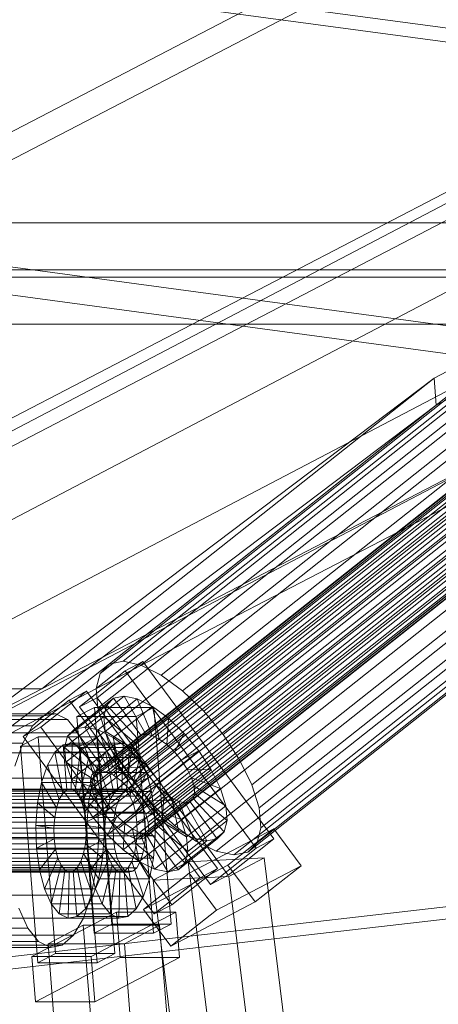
# Model space of a CAD drawing. Header units: millimetres. Extents: x -4738 to 65662, y -68080 to 6847.
# Tile 42 of 256: x -3768 to -3677, y -35349 to -35136. Entities that reach past the tile are written whole.
import ezdxf

# ---------------------------------------------------------------- set-up
doc = ezdxf.new("R2010")
doc.units = ezdxf.units.MM
for name, color, linetype, lineweight in [('COTAS_P', 1, 'Continuous', 0), ('frontal_C09', 7, 'Continuous', 0), ('frontal_C10', 7, 'Continuous', 0)]:
    doc.layers.add(name, color=color, linetype=linetype, lineweight=lineweight)
doc.dimstyles.new('R19_100', dxfattribs={"dimtxt": 250, "dimasz": 150, "dimexe": 150, "dimexo": 80, "dimgap": 100, "dimtad": 1, "dimtih": 1, "dimtoh": 1, "dimdsep": 46, "dimcen": 0.09, "dimadec": 0, "dimazin": 0, "dimtfac": 1, "dimtdec": 4, "dimtofl": 0, "dimtmove": 0, "dimatfit": 3, "dimfxl": 1, "dimtolj": 1, "dimtzin": 0, "dimarcsym": 0})

# ---------------------------------------------------------------- blocks, each defined once
blk = doc.blocks.new('DIM_R31_46')
at = {"layer": 'COTAS_P'}
for p, q in [((-4100, -35030), (-4219.91, -35921.98)), ((140, -35600), (20.09, -36491.98)), ((-4219.91, -35921.98), (-4065.25, -35897.36)), ((20.09, -36491.98), (-4219.91, -35921.98)), ((-4219.91, -35921.98), (-4077.24, -35986.56)), ((20.09, -36491.98), (-122.58, -36427.39)), ((20.09, -36491.98), (-134.57, -36516.59))]:
    blk.add_line(p, q, dxfattribs=at)
blk.add_text('4278.14 P', height=250, rotation=172.3434, dxfattribs=at).set_placement((-2113.24, -36306.08))

msp = doc.modelspace()

# ---------------------------------------------------------------- linework, layer by layer
at = {"layer": 'frontal_C09'}
for p, q in [((133.338, -35649.554), (-4106.662, -35079.554)), ((132.939, -35652.527), (-4107.061, -35082.527)), ((194.187, -35722.31), (-4184.565, -35133.657)), ((193.388, -35728.257), (-4185.364, -35139.604)), ((-3543.001, -35225.959), (-4016.88, -35162.254))]:
    msp.add_line(p, q, dxfattribs=at)
at = {"layer": 'frontal_C10'}
for p, q in [((-3303.141, -35018.463), (-3678.419, -35213.446)), ((-3677.953, -35219.326), (-3302.674, -35024.343)), ((-4002.881, -35280.899), (-3627.602, -35085.916)), ((-3883.216, -35280.899), (-3507.938, -35085.916)), ((-3763.552, -35280.899), (-3388.273, -35085.916)), ((-3627.136, -35091.796), (-4002.414, -35286.779)), ((-3507.471, -35091.796), (-3882.75, -35286.779)), ((-3387.806, -35091.796), (-3763.085, -35286.779)), ((-3576.163, -35123.359), (-4035.543, -35363.932)), ((-3998.723, -35363.932), (-3539.343, -35123.359)), ((-3589.292, -35149.072), (-3748.915, -35275.547)), ((-3586.269, -35148.449), (-3745.892, -35274.923)), ((-3582.427, -35149.257), (-3742.05, -35275.731)), ((-3566.807, -35152.113), (-3751.969, -35298.824)), ((-3591.289, -35151.085), (-3750.912, -35277.559)), ((-3565.736, -35151.893), (-3750.898, -35298.603)), ((-3564.375, -35152.179), (-3749.537, -35298.889)), ((-3578.027, -35151.441), (-3737.65, -35277.915)), ((-3567.811, -35153.983), (-3752.973, -35300.694)), ((-3567.515, -35152.827), (-3752.677, -35299.537)), ((-3592.125, -35154.349), (-3751.748, -35280.823)), ((-3562.816, -35152.953), (-3747.978, -35299.663)), ((-3561.165, -35154.162), (-3746.328, -35300.872)), ((-3567.675, -35155.504), (-3752.838, -35302.215)), ((-3559.536, -35155.723), (-3744.699, -35302.434)), ((-3573.37, -35154.853), (-3732.993, -35281.327)), ((-3567.117, -35157.287), (-3752.28, -35303.997)), ((-3591.743, -35158.642), (-3751.365, -35285.117)), ((-3743.202, -35304.241), (-3558.039, -35157.531)), ((-3566.175, -35159.209), (-3751.337, -35305.919)), ((-3564.912, -35161.139), (-3750.074, -35307.85)), ((-3556.776, -35159.461), (-3741.939, -35306.172)), ((-3568.772, -35159.259), (-3728.395, -35285.734)), ((-4032.409, -35403.12), (-3573.03, -35162.547)), ((-3995.589, -35403.12), (-3536.21, -35162.547)), ((-3563.415, -35162.947), (-3748.577, -35309.657)), ((-3555.834, -35161.383), (-3740.996, -35308.094)), ((-3555.276, -35163.166), (-3740.438, -35309.876)), ((-3590.168, -35163.672), (-3749.79, -35290.147)), ((-3561.786, -35164.508), (-3746.948, -35311.219)), ((-3555.14, -35164.687), (-3740.303, -35311.397)), ((-3724.17, -35290.835), (-3564.547, -35164.361)), ((-3560.136, -35165.717), (-3745.298, -35312.428)), ((-3558.577, -35166.491), (-3743.739, -35313.202)), ((-3557.215, -35166.778), (-3742.378, -35313.488)), ((-3556.144, -35166.557), (-3741.307, -35313.267)), ((-3555.436, -35165.844), (-3740.599, -35312.554)), ((-3587.507, -35169.097), (-3747.13, -35295.571)), ((-3560.983, -35169.809), (-3720.606, -35296.284)), ((-3583.944, -35174.545), (-3743.566, -35301.02)), ((-3558.323, -35175.234), (-3717.946, -35301.708)), ((-3099.094, -35179.776), (-3881.517, -35179.776)), ((-3579.719, -35179.647), (-3739.342, -35306.121)), ((-3556.748, -35180.264), (-3716.371, -35306.738)), ((-3575.121, -35184.053), (-3734.744, -35310.528)), ((-3556.366, -35184.557), (-3715.988, -35311.032)), ((-3570.464, -35187.465), (-3730.086, -35313.94)), ((-3557.201, -35187.822), (-3716.824, -35314.296)), ((-3900.964, -35189.96), (-3118.541, -35189.96)), ((-3566.064, -35189.649), (-3725.687, -35316.124)), ((-3562.222, -35190.457), (-3721.845, -35316.932)), ((-3559.199, -35189.834), (-3718.822, -35316.308)), ((-3880.577, -35191.532), (-3098.154, -35191.532)), ((-3117.601, -35201.716), (-3900.024, -35201.716)), ((-3678.419, -35213.446), (-4020.596, -35471.843)), ((-3763.552, -35280.899), (-3678.419, -35213.446)), ((-3678.419, -35213.446), (-3677.953, -35219.326)), ((-4020.129, -35477.723), (-3677.953, -35219.326)), ((-3677.953, -35219.326), (-3763.085, -35286.779)), ((-3741.603, -35274.949), (-3751.535, -35282.818)), ((-3748.915, -35275.547), (-3750.912, -35277.559)), ((-3745.892, -35274.923), (-3748.915, -35275.547)), ((-3742.05, -35275.731), (-3745.892, -35274.923)), ((-3745.421, -35276.953), (-3741.603, -35274.949)), ((-3737.65, -35277.915), (-3742.05, -35275.731)), ((-3713.169, -35313.464), (-3741.603, -35274.949)), ((-3755.353, -35284.823), (-3745.421, -35276.953)), ((-3750.912, -35277.559), (-3751.748, -35280.823)), ((-3745.421, -35276.953), (-3716.987, -35315.469)), ((-3732.993, -35281.327), (-3737.65, -35277.915)), ((-4131.055, -35471.843), (-3763.552, -35280.899)), ((-3883.216, -35280.899), (-3763.552, -35280.899)), ((-3751.748, -35280.823), (-3751.365, -35285.117)), ((-3753.821, -35281.364), (-3763.753, -35289.234)), ((-3757.64, -35283.369), (-3753.821, -35281.364)), ((-3747.961, -35282.93), (-3756.474, -35289.676)), ((-3751.535, -35282.818), (-3755.353, -35284.823)), ((-3745.7, -35282.464), (-3754.213, -35289.209)), ((-3725.387, -35319.879), (-3753.821, -35281.364)), ((-3751.535, -35282.818), (-3723.101, -35321.333)), ((-3749.455, -35284.436), (-3747.961, -35282.93)), ((-3747.961, -35282.93), (-3745.7, -35282.464)), ((-3742.037, -35290.954), (-3747.961, -35282.93)), ((-3740.966, -35290.734), (-3745.7, -35282.464)), ((-3745.7, -35282.464), (-3742.826, -35283.068)), ((-3728.395, -35285.734), (-3732.993, -35281.327)), ((-3767.572, -35291.238), (-3757.64, -35283.369)), ((-3749.455, -35284.436), (-3757.969, -35291.181)), ((-3757.64, -35283.369), (-3729.205, -35321.884)), ((-3752.096, -35284.921), (-3755.925, -35286.925)), ((-3726.919, -35323.338), (-3755.353, -35284.823)), ((-3739.209, -35284.921), (-3752.096, -35284.921)), ((-3752.096, -35284.921), (-3748.336, -35331.946)), ((-3751.365, -35285.117), (-3749.79, -35290.147)), ((-3742.826, -35283.068), (-3751.339, -35289.814)), ((-3750.081, -35286.877), (-3749.455, -35284.436)), ((-3742.745, -35291.667), (-3749.455, -35284.436)), ((-3739.535, -35284.702), (-3748.048, -35291.448)), ((-3743.038, -35286.925), (-3739.209, -35284.921)), ((-3739.605, -35291.02), (-3742.826, -35283.068)), ((-3742.826, -35283.068), (-3739.535, -35284.702)), ((-3738.046, -35291.794), (-3739.535, -35284.702)), ((-3739.535, -35284.702), (-3736.051, -35287.254)), ((-3735.449, -35331.946), (-3739.209, -35284.921)), ((-3763.085, -35286.779), (-4130.589, -35477.723)), ((-3763.085, -35286.779), (-4002.414, -35286.779)), ((-3760.501, -35286.309), (-3999.83, -35286.309)), ((-3763.085, -35286.779), (-3882.75, -35286.779)), ((-3765.534, -35288.945), (-3763.085, -35286.779)), ((-3763.085, -35286.779), (-3760.501, -35286.309)), ((-3760.501, -35286.309), (-3757.957, -35287.567)), ((-3750.081, -35286.877), (-3758.594, -35293.623)), ((-3755.925, -35286.925), (-3743.038, -35286.925)), ((-3752.164, -35333.951), (-3755.925, -35286.925)), ((-3743.041, -35292.824), (-3750.081, -35286.877)), ((-3749.794, -35290.089), (-3750.081, -35286.877)), ((-3736.051, -35287.254), (-3744.564, -35294)), ((-3743.038, -35286.925), (-3739.277, -35333.951)), ((-3736.396, -35293.003), (-3736.051, -35287.254)), ((-3736.051, -35287.254), (-3732.612, -35290.551)), ((-3724.17, -35290.835), (-3728.395, -35285.734)), ((-3765.534, -35288.945), (-4004.863, -35288.945)), ((-3757.957, -35287.567), (-3997.286, -35287.567)), ((-3767.68, -35292.659), (-3765.534, -35288.945)), ((-3763.753, -35289.234), (-3767.572, -35291.238)), ((-3763.753, -35289.234), (-3735.319, -35327.749)), ((-3757.957, -35287.567), (-3755.627, -35290.467)), ((-3754.213, -35289.209), (-3756.474, -35289.676)), ((-3751.339, -35289.814), (-3754.213, -35289.209)), ((-3754.213, -35289.209), (-3749.48, -35297.479)), ((-3755.627, -35290.467), (-3994.956, -35290.467)), ((-3764.347, -35291.336), (-3768.175, -35293.341)), ((-3739.137, -35329.753), (-3767.572, -35291.238)), ((-3751.46, -35291.336), (-3764.347, -35291.336)), ((-3764.347, -35291.336), (-3760.586, -35338.361)), ((-3757.969, -35291.181), (-3758.594, -35293.623)), ((-3749.794, -35290.089), (-3758.308, -35296.834)), ((-3756.474, -35289.676), (-3757.969, -35291.181)), ((-3757.969, -35291.181), (-3751.258, -35298.413)), ((-3756.474, -35289.676), (-3750.551, -35297.7)), ((-3755.627, -35290.467), (-3753.669, -35294.812)), ((-3755.288, -35293.341), (-3751.46, -35291.336)), ((-3747.699, -35338.361), (-3751.46, -35291.336)), ((-3748.048, -35291.448), (-3751.339, -35289.814)), ((-3751.339, -35289.814), (-3748.118, -35297.765)), ((-3750.551, -35297.7), (-3742.037, -35290.954)), ((-3742.906, -35294.345), (-3749.794, -35290.089)), ((-3748.616, -35293.852), (-3749.794, -35290.089)), ((-3749.79, -35290.147), (-3747.13, -35295.571)), ((-3749.48, -35297.479), (-3740.966, -35290.734)), ((-3748.118, -35297.765), (-3739.605, -35291.02)), ((-3744.564, -35294), (-3748.048, -35291.448)), ((-3748.048, -35291.448), (-3746.559, -35298.539)), ((-3742.037, -35290.954), (-3742.745, -35291.667)), ((-3740.966, -35290.734), (-3742.037, -35290.954)), ((-3732.612, -35290.551), (-3741.125, -35297.296)), ((-3739.605, -35291.02), (-3740.966, -35290.734)), ((-3738.046, -35291.794), (-3739.605, -35291.02)), ((-3734.767, -35294.564), (-3732.612, -35290.551)), ((-3732.612, -35290.551), (-3729.451, -35294.367)), ((-3720.606, -35296.284), (-3724.17, -35290.835)), ((-3767.68, -35292.659), (-4007.01, -35292.659)), ((-3769.378, -35297.668), (-3767.68, -35292.659)), ((-3768.175, -35293.341), (-3755.288, -35293.341)), ((-3764.415, -35340.366), (-3768.175, -35293.341)), ((-3758.902, -35293.049), (-3760.734, -35294.669)), ((-3756.969, -35292.698), (-3758.902, -35293.049)), ((-3758.902, -35293.049), (-3758.118, -35302.846)), ((-3747.856, -35293.049), (-3758.902, -35293.049)), ((-3758.594, -35293.623), (-3751.555, -35299.569)), ((-3758.594, -35293.623), (-3758.308, -35296.834)), ((-3756.969, -35292.698), (-3757.203, -35302.68)), ((-3755.066, -35293.639), (-3756.969, -35292.698)), ((-3745.923, -35292.698), (-3756.969, -35292.698)), ((-3755.066, -35293.639), (-3756.301, -35303.125)), ((-3755.288, -35293.341), (-3751.528, -35340.366)), ((-3753.323, -35295.808), (-3755.066, -35293.639)), ((-3744.02, -35293.639), (-3755.066, -35293.639)), ((-3751.555, -35299.569), (-3743.041, -35292.824)), ((-3751.258, -35298.413), (-3742.745, -35291.667)), ((-3749.688, -35294.669), (-3747.856, -35293.049)), ((-3747.856, -35293.049), (-3745.923, -35292.698)), ((-3747.072, -35302.846), (-3747.856, -35293.049)), ((-3746.559, -35298.539), (-3738.046, -35291.794)), ((-3746.157, -35302.68), (-3745.923, -35292.698)), ((-3745.923, -35292.698), (-3744.02, -35293.639)), ((-3745.255, -35303.125), (-3744.02, -35293.639)), ((-3744.909, -35299.748), (-3736.396, -35293.003)), ((-3744.02, -35293.639), (-3742.277, -35295.808)), ((-3742.745, -35291.667), (-3743.041, -35292.824)), ((-3743.041, -35292.824), (-3742.906, -35294.345)), ((-3736.396, -35293.003), (-3738.046, -35291.794)), ((-3734.767, -35294.564), (-3736.396, -35293.003)), ((-3753.669, -35294.812), (-3992.999, -35294.812)), ((-3760.734, -35294.669), (-3762.339, -35297.448)), ((-3760.734, -35294.669), (-3758.986, -35303.614)), ((-3749.688, -35294.669), (-3760.734, -35294.669)), ((-3748.616, -35293.852), (-3757.129, -35300.597)), ((-3753.323, -35295.808), (-3755.476, -35304.153)), ((-3753.669, -35294.812), (-3752.218, -35300.304)), ((-3751.859, -35299.058), (-3753.323, -35295.808)), ((-3742.277, -35295.808), (-3753.323, -35295.808)), ((-3751.419, -35301.091), (-3742.906, -35294.345)), ((-3751.293, -35297.448), (-3749.688, -35294.669)), ((-3747.94, -35303.614), (-3749.688, -35294.669)), ((-3742.348, -35296.128), (-3748.616, -35293.852)), ((-3746.626, -35297.909), (-3748.616, -35293.852)), ((-3747.13, -35295.571), (-3743.566, -35301.02)), ((-3744.564, -35294), (-3744.909, -35299.748)), ((-3741.125, -35297.296), (-3744.564, -35294)), ((-3744.43, -35304.153), (-3742.277, -35295.808)), ((-3743.28, -35301.309), (-3734.767, -35294.564)), ((-3742.906, -35294.345), (-3742.348, -35296.128)), ((-3742.277, -35295.808), (-3740.813, -35299.058)), ((-3737.965, -35301.112), (-3729.451, -35294.367)), ((-3733.27, -35296.372), (-3734.767, -35294.564)), ((-3729.451, -35294.367), (-3733.27, -35296.372)), ((-3729.451, -35294.367), (-3726.786, -35298.443)), ((-3762.339, -35297.448), (-3763.609, -35301.195)), ((-3762.339, -35297.448), (-3759.747, -35304.93)), ((-3751.293, -35297.448), (-3762.339, -35297.448)), ((-3758.308, -35296.834), (-3751.419, -35301.091)), ((-3758.308, -35296.834), (-3757.129, -35300.597)), ((-3746.626, -35297.909), (-3755.14, -35304.655)), ((-3752.563, -35301.195), (-3751.293, -35297.448)), ((-3748.701, -35304.93), (-3751.293, -35297.448)), ((-3751.258, -35298.413), (-3750.551, -35297.7)), ((-3750.861, -35302.873), (-3742.348, -35296.128)), ((-3750.551, -35297.7), (-3749.48, -35297.479)), ((-3749.48, -35297.479), (-3748.118, -35297.765)), ((-3748.118, -35297.765), (-3746.559, -35298.539)), ((-3741.405, -35298.05), (-3746.626, -35297.909)), ((-3743.961, -35301.985), (-3746.626, -35297.909)), ((-3741.125, -35297.296), (-3743.28, -35301.309)), ((-3742.348, -35296.128), (-3741.405, -35298.05)), ((-3733.27, -35296.372), (-3741.783, -35303.117)), ((-3737.965, -35301.112), (-3741.125, -35297.296)), ((-3732.007, -35298.302), (-3733.27, -35296.372)), ((-3717.946, -35301.708), (-3720.606, -35296.284)), ((-3751.859, -35299.058), (-3754.782, -35305.692)), ((-3752.677, -35299.537), (-3752.973, -35300.694)), ((-3751.969, -35298.824), (-3752.677, -35299.537)), ((-3750.898, -35298.603), (-3751.969, -35298.824)), ((-3750.773, -35303.167), (-3751.859, -35299.058)), ((-3740.813, -35299.058), (-3751.859, -35299.058)), ((-3751.555, -35299.569), (-3751.258, -35298.413)), ((-3751.419, -35301.091), (-3751.555, -35299.569)), ((-3749.537, -35298.889), (-3750.898, -35298.603)), ((-3749.918, -35304.795), (-3741.405, -35298.05)), ((-3747.978, -35299.663), (-3749.537, -35298.889)), ((-3748.656, -35306.726), (-3740.142, -35299.98)), ((-3746.328, -35300.872), (-3747.978, -35299.663)), ((-3746.559, -35298.539), (-3744.909, -35299.748)), ((-3744.909, -35299.748), (-3743.28, -35301.309)), ((-3740.142, -35299.98), (-3743.961, -35301.985)), ((-3743.736, -35305.692), (-3740.813, -35299.058)), ((-3741.405, -35298.05), (-3740.142, -35299.98)), ((-3740.813, -35299.058), (-3739.727, -35303.167)), ((-3740.52, -35305.048), (-3732.007, -35298.302)), ((-3740.142, -35299.98), (-3738.645, -35301.788)), ((-3726.786, -35298.443), (-3735.299, -35305.188)), ((-3731.064, -35300.224), (-3732.007, -35298.302)), ((-3732.007, -35298.302), (-3726.786, -35298.443)), ((-3726.786, -35298.443), (-3724.796, -35302.5)), ((-3752.218, -35300.304), (-3991.547, -35300.304)), ((-3763.609, -35301.195), (-3764.457, -35305.655)), ((-3763.609, -35301.195), (-3760.348, -35306.705)), ((-3752.563, -35301.195), (-3763.609, -35301.195)), ((-3757.129, -35300.597), (-3750.861, -35302.873)), ((-3757.129, -35300.597), (-3755.14, -35304.655)), ((-3753.411, -35305.655), (-3752.563, -35301.195)), ((-3752.973, -35300.694), (-3752.838, -35302.215)), ((-3752.838, -35302.215), (-3752.28, -35303.997)), ((-3749.302, -35306.705), (-3752.563, -35301.195)), ((-3743.961, -35301.985), (-3752.474, -35308.73)), ((-3752.218, -35300.304), (-3751.372, -35306.572)), ((-3750.861, -35302.873), (-3751.419, -35301.091)), ((-3747.159, -35308.533), (-3738.645, -35301.788)), ((-3744.699, -35302.434), (-3746.328, -35300.872)), ((-3740.8, -35305.801), (-3743.961, -35301.985)), ((-3743.566, -35301.02), (-3739.342, -35306.121)), ((-3743.28, -35301.309), (-3741.783, -35303.117)), ((-3741.783, -35303.117), (-3737.965, -35301.112)), ((-3738.645, -35301.788), (-3740.8, -35305.801)), ((-3739.577, -35306.97), (-3731.064, -35300.224)), ((-3739.019, -35308.752), (-3730.506, -35302.007)), ((-3738.645, -35301.788), (-3737.016, -35303.349)), ((-3735.299, -35305.188), (-3737.965, -35301.112)), ((-3730.506, -35302.007), (-3731.064, -35300.224)), ((-3731.064, -35300.224), (-3724.796, -35302.5)), ((-3730.371, -35303.528), (-3730.506, -35302.007)), ((-3730.506, -35302.007), (-3723.618, -35306.263)), ((-3716.371, -35306.738), (-3717.946, -35301.708)), ((-3746.099, -35303.614), (-4018.566, -35303.614)), ((-3745.231, -35302.846), (-4017.699, -35302.846)), ((-3744.316, -35302.68), (-4016.783, -35302.68)), ((-3743.414, -35303.125), (-4015.881, -35303.125)), ((-3742.589, -35304.153), (-4015.056, -35304.153)), ((-3759.747, -35304.93), (-3758.986, -35303.614)), ((-3758.986, -35303.614), (-3758.118, -35302.846)), ((-3758.986, -35303.614), (-3747.94, -35303.614)), ((-3758.118, -35302.846), (-3757.203, -35302.68)), ((-3758.118, -35302.846), (-3747.072, -35302.846)), ((-3757.203, -35302.68), (-3756.301, -35303.125)), ((-3757.203, -35302.68), (-3746.157, -35302.68)), ((-3756.301, -35303.125), (-3755.476, -35304.153)), ((-3756.301, -35303.125), (-3745.255, -35303.125)), ((-3755.476, -35304.153), (-3754.782, -35305.692)), ((-3755.476, -35304.153), (-3744.43, -35304.153)), ((-3750.773, -35303.167), (-3754.268, -35307.639)), ((-3752.28, -35303.997), (-3751.337, -35305.919)), ((-3749.918, -35304.795), (-3750.861, -35302.873)), ((-3750.14, -35307.855), (-3750.773, -35303.167)), ((-3739.727, -35303.167), (-3750.773, -35303.167)), ((-3747.94, -35303.614), (-3748.701, -35304.93)), ((-3747.072, -35302.846), (-3747.94, -35303.614)), ((-3746.157, -35302.68), (-3747.072, -35302.846)), ((-3746.86, -35304.93), (-3746.099, -35303.614)), ((-3745.255, -35303.125), (-3746.157, -35302.68)), ((-3746.099, -35303.614), (-3745.231, -35302.846)), ((-3745.529, -35310.095), (-3737.016, -35303.349)), ((-3744.43, -35304.153), (-3745.255, -35303.125)), ((-3745.231, -35302.846), (-3744.316, -35302.68)), ((-3743.202, -35304.241), (-3744.699, -35302.434)), ((-3743.736, -35305.692), (-3744.43, -35304.153)), ((-3744.316, -35302.68), (-3743.414, -35303.125)), ((-3743.414, -35303.125), (-3742.589, -35304.153)), ((-3743.222, -35307.639), (-3739.727, -35303.167)), ((-3741.939, -35306.172), (-3743.202, -35304.241)), ((-3742.589, -35304.153), (-3741.895, -35305.692)), ((-3741.783, -35303.117), (-3740.52, -35305.048)), ((-3739.727, -35303.167), (-3739.094, -35307.855)), ((-3738.884, -35310.273), (-3730.371, -35303.528)), ((-3737.016, -35303.349), (-3737.361, -35309.098)), ((-3737.016, -35303.349), (-3735.366, -35304.558)), ((-3724.796, -35302.5), (-3733.309, -35309.245)), ((-3730.667, -35304.685), (-3730.371, -35303.528)), ((-3730.371, -35303.528), (-3723.331, -35309.475)), ((-3724.796, -35302.5), (-3723.618, -35306.263)), ((-3746.86, -35304.93), (-4019.327, -35304.93)), ((-3741.895, -35305.692), (-4014.362, -35305.692)), ((-3764.457, -35305.655), (-3764.824, -35310.525)), ((-3764.457, -35305.655), (-3760.75, -35308.818)), ((-3753.411, -35305.655), (-3764.457, -35305.655)), ((-3760.348, -35306.705), (-3759.747, -35304.93)), ((-3759.747, -35304.93), (-3748.701, -35304.93)), ((-3755.14, -35304.655), (-3749.918, -35304.795)), ((-3755.14, -35304.655), (-3752.474, -35308.73)), ((-3754.782, -35305.692), (-3754.268, -35307.639)), ((-3754.782, -35305.692), (-3743.736, -35305.692)), ((-3753.778, -35310.525), (-3753.411, -35305.655)), ((-3749.704, -35308.818), (-3753.411, -35305.655)), ((-3751.337, -35305.919), (-3750.074, -35307.85)), ((-3748.656, -35306.726), (-3749.918, -35304.795)), ((-3740.8, -35305.801), (-3749.313, -35312.546)), ((-3748.701, -35304.93), (-3749.302, -35306.705)), ((-3747.461, -35306.705), (-3746.86, -35304.93)), ((-3743.879, -35311.304), (-3735.366, -35304.558)), ((-3743.222, -35307.639), (-3743.736, -35305.692)), ((-3742.32, -35312.078), (-3733.807, -35305.332)), ((-3740.996, -35308.094), (-3741.939, -35306.172)), ((-3741.895, -35305.692), (-3741.381, -35307.639)), ((-3740.959, -35312.364), (-3732.446, -35305.618)), ((-3737.361, -35309.098), (-3740.8, -35305.801)), ((-3735.299, -35305.188), (-3740.52, -35305.048)), ((-3740.52, -35305.048), (-3739.577, -35306.97)), ((-3739.888, -35312.143), (-3731.375, -35305.398)), ((-3739.342, -35306.121), (-3734.744, -35310.528)), ((-3739.18, -35311.43), (-3730.667, -35304.685)), ((-3735.366, -35304.558), (-3733.877, -35311.65)), ((-3735.366, -35304.558), (-3733.807, -35305.332)), ((-3733.309, -35309.245), (-3735.299, -35305.188)), ((-3733.807, -35305.332), (-3730.586, -35313.284)), ((-3733.807, -35305.332), (-3732.446, -35305.618)), ((-3732.446, -35305.618), (-3731.375, -35305.398)), ((-3732.446, -35305.618), (-3727.712, -35313.888)), ((-3723.618, -35306.263), (-3732.131, -35313.008)), ((-3731.375, -35305.398), (-3730.667, -35304.685)), ((-3731.375, -35305.398), (-3725.451, -35313.422)), ((-3730.667, -35304.685), (-3723.957, -35311.916)), ((-3723.618, -35306.263), (-3723.331, -35309.475)), ((-3747.461, -35306.705), (-4019.928, -35306.705)), ((-3741.381, -35307.639), (-4013.848, -35307.639)), ((-3990.701, -35306.572), (-3751.372, -35306.572)), ((-3760.75, -35308.818), (-3760.348, -35306.705)), ((-3760.348, -35306.705), (-3749.302, -35306.705)), ((-3754.268, -35307.639), (-3753.968, -35309.859)), ((-3754.268, -35307.639), (-3743.222, -35307.639)), ((-3753.968, -35309.859), (-3750.14, -35307.855)), ((-3752.474, -35308.73), (-3748.656, -35306.726)), ((-3751.372, -35306.572), (-3751.188, -35313.186)), ((-3750.14, -35307.855), (-3739.094, -35307.855)), ((-3750.002, -35312.802), (-3750.14, -35307.855)), ((-3750.074, -35307.85), (-3748.577, -35309.657)), ((-3749.302, -35306.705), (-3749.704, -35308.818)), ((-3749.313, -35312.546), (-3747.159, -35308.533)), ((-3747.159, -35308.533), (-3748.656, -35306.726)), ((-3747.863, -35308.818), (-3747.461, -35306.705)), ((-3745.529, -35310.095), (-3747.159, -35308.533)), ((-3742.922, -35309.859), (-3743.222, -35307.639)), ((-3739.094, -35307.855), (-3742.922, -35309.859)), ((-3741.381, -35307.639), (-3741.081, -35309.859)), ((-3740.438, -35309.876), (-3740.996, -35308.094)), ((-3733.309, -35309.245), (-3739.577, -35306.97)), ((-3739.577, -35306.97), (-3739.019, -35308.752)), ((-3739.094, -35307.855), (-3738.956, -35312.802)), ((-3715.988, -35311.032), (-3716.371, -35306.738)), ((-3747.863, -35308.818), (-4020.33, -35308.818)), ((-4013.548, -35309.859), (-3741.081, -35309.859)), ((-3764.824, -35310.525), (-3760.924, -35311.124)), ((-3753.778, -35310.525), (-3764.824, -35310.525)), ((-3764.824, -35310.525), (-3764.687, -35315.473)), ((-3760.924, -35311.124), (-3760.75, -35308.818)), ((-3760.75, -35308.818), (-3749.704, -35308.818)), ((-3742.922, -35309.859), (-3753.968, -35309.859)), ((-3753.968, -35309.859), (-3753.903, -35312.203)), ((-3749.878, -35311.124), (-3753.778, -35310.525)), ((-3753.641, -35315.473), (-3753.778, -35310.525)), ((-3752.474, -35308.73), (-3749.313, -35312.546)), ((-3749.704, -35308.818), (-3749.878, -35311.124)), ((-3748.577, -35309.657), (-3746.948, -35311.219)), ((-3748.037, -35311.124), (-3747.863, -35308.818)), ((-3737.361, -35309.098), (-3745.874, -35315.843)), ((-3745.874, -35315.843), (-3745.529, -35310.095)), ((-3743.879, -35311.304), (-3745.529, -35310.095)), ((-3742.857, -35312.203), (-3742.922, -35309.859)), ((-3741.081, -35309.859), (-3741.016, -35312.203)), ((-3740.303, -35311.397), (-3740.438, -35309.876)), ((-3738.884, -35310.273), (-3739.18, -35311.43)), ((-3732.131, -35313.008), (-3739.019, -35308.752)), ((-3739.019, -35308.752), (-3738.884, -35310.273)), ((-3731.845, -35316.22), (-3738.884, -35310.273)), ((-3733.877, -35311.65), (-3737.361, -35309.098)), ((-3734.744, -35310.528), (-3730.086, -35313.94)), ((-3732.131, -35313.008), (-3733.309, -35309.245)), ((-3723.331, -35309.475), (-3731.845, -35316.22)), ((-3723.331, -35309.475), (-3723.957, -35311.916)), ((-3748.037, -35311.124), (-4020.504, -35311.124)), ((-3741.016, -35312.203), (-4013.483, -35312.203)), ((-3760.924, -35311.124), (-3749.878, -35311.124)), ((-3760.859, -35313.468), (-3760.924, -35311.124)), ((-3753.903, -35312.203), (-3754.077, -35314.51)), ((-3750.002, -35312.802), (-3753.903, -35312.203)), ((-3753.903, -35312.203), (-3742.857, -35312.203)), ((-3750.37, -35317.672), (-3750.002, -35312.802)), ((-3738.956, -35312.802), (-3750.002, -35312.802)), ((-3749.878, -35311.124), (-3749.813, -35313.468)), ((-3749.313, -35312.546), (-3745.874, -35315.843)), ((-3747.972, -35313.468), (-3748.037, -35311.124)), ((-3746.948, -35311.219), (-3745.298, -35312.428)), ((-3745.298, -35312.428), (-3743.739, -35313.202)), ((-3742.39, -35318.395), (-3743.879, -35311.304)), ((-3742.32, -35312.078), (-3743.879, -35311.304)), ((-3743.031, -35314.51), (-3742.857, -35312.203)), ((-3742.857, -35312.203), (-3738.956, -35312.802)), ((-3733.877, -35311.65), (-3742.39, -35318.395)), ((-3739.099, -35320.029), (-3742.32, -35312.078)), ((-3740.959, -35312.364), (-3742.32, -35312.078)), ((-3741.307, -35313.267), (-3740.599, -35312.554)), ((-3741.016, -35312.203), (-3741.19, -35314.51)), ((-3739.888, -35312.143), (-3740.959, -35312.364)), ((-3736.225, -35320.633), (-3740.959, -35312.364)), ((-3740.599, -35312.554), (-3740.303, -35311.397)), ((-3739.18, -35311.43), (-3739.888, -35312.143)), ((-3733.964, -35320.167), (-3739.888, -35312.143)), ((-3738.956, -35312.802), (-3739.324, -35317.672)), ((-3732.47, -35318.662), (-3739.18, -35311.43)), ((-3730.586, -35313.284), (-3733.877, -35311.65)), ((-3723.957, -35311.916), (-3732.47, -35318.662)), ((-3731.535, -35320.88), (-3713.208, -35311.258)), ((-3723.957, -35311.916), (-3725.451, -35313.422)), ((-3713.208, -35311.258), (-3723.14, -35319.127)), ((-3716.824, -35314.296), (-3715.988, -35311.032)), ((-3707.284, -35319.282), (-3713.208, -35311.258)), ((-3553.071, -35314.111), (-4027.335, -35368.541)), ((-3747.972, -35313.468), (-4020.439, -35313.468)), ((-3741.19, -35314.51), (-4013.657, -35314.51)), ((-4004.322, -35368.541), (-3530.059, -35314.111)), ((-3751.188, -35313.186), (-3990.517, -35313.186)), ((-3764.687, -35315.473), (-3760.859, -35313.468)), ((-3760.859, -35313.468), (-3749.813, -35313.468)), ((-3760.559, -35315.689), (-3760.859, -35313.468)), ((-3754.077, -35314.51), (-3754.479, -35316.623)), ((-3750.37, -35317.672), (-3754.077, -35314.51)), ((-3754.077, -35314.51), (-3743.031, -35314.51)), ((-3749.813, -35313.468), (-3753.641, -35315.473)), ((-3751.188, -35313.186), (-3751.68, -35319.696)), ((-3749.813, -35313.468), (-3749.513, -35315.689)), ((-3747.672, -35315.689), (-3747.972, -35313.468)), ((-3743.739, -35313.202), (-3742.378, -35313.488)), ((-3743.433, -35316.623), (-3743.031, -35314.51)), ((-3743.031, -35314.51), (-3739.324, -35317.672)), ((-3742.378, -35313.488), (-3741.307, -35313.267)), ((-3741.19, -35314.51), (-3741.592, -35316.623)), ((-3730.586, -35313.284), (-3739.099, -35320.029)), ((-3727.712, -35313.888), (-3736.225, -35320.633)), ((-3725.451, -35313.422), (-3733.964, -35320.167)), ((-3731.845, -35316.22), (-3732.131, -35313.008)), ((-3727.712, -35313.888), (-3730.586, -35313.284)), ((-3730.086, -35313.94), (-3725.687, -35316.124)), ((-3725.451, -35313.422), (-3727.712, -35313.888)), ((-3723.101, -35321.333), (-3713.169, -35313.464)), ((-3718.822, -35316.308), (-3716.824, -35314.296)), ((-3713.169, -35313.464), (-3716.987, -35315.469)), ((-3747.672, -35315.689), (-4020.139, -35315.689)), ((-3741.592, -35316.623), (-4014.059, -35316.623)), ((-3753.641, -35315.473), (-3764.687, -35315.473)), ((-3764.687, -35315.473), (-3764.054, -35320.161)), ((-3764.054, -35320.161), (-3760.559, -35315.689)), ((-3760.559, -35315.689), (-3749.513, -35315.689)), ((-3760.045, -35317.635), (-3760.559, -35315.689)), ((-3754.479, -35316.623), (-3755.08, -35318.397)), ((-3751.218, -35322.132), (-3754.479, -35316.623)), ((-3754.479, -35316.623), (-3743.433, -35316.623)), ((-3753.008, -35320.161), (-3753.641, -35315.473)), ((-3749.513, -35315.689), (-3753.008, -35320.161)), ((-3749.513, -35315.689), (-3748.999, -35317.635)), ((-3747.158, -35317.635), (-3747.672, -35315.689)), ((-3745.874, -35315.843), (-3742.39, -35318.395)), ((-3744.034, -35318.397), (-3743.433, -35316.623)), ((-3743.433, -35316.623), (-3740.172, -35322.132)), ((-3741.592, -35316.623), (-3742.193, -35318.397)), ((-3732.47, -35318.662), (-3731.845, -35316.22)), ((-3716.987, -35315.469), (-3726.919, -35323.338)), ((-3725.687, -35316.124), (-3721.845, -35316.932)), ((-3721.845, -35316.932), (-3718.822, -35316.308)), ((-3747.158, -35317.635), (-4019.625, -35317.635)), ((-3746.464, -35319.174), (-4018.931, -35319.174)), ((-3742.193, -35318.397), (-4014.66, -35318.397)), ((-3762.968, -35324.27), (-3760.045, -35317.635)), ((-3761.504, -35327.519), (-3759.351, -35319.174)), ((-3760.045, -35317.635), (-3748.999, -35317.635)), ((-3759.351, -35319.174), (-3760.045, -35317.635)), ((-3759.351, -35319.174), (-3748.305, -35319.174)), ((-3758.525, -35320.202), (-3759.351, -35319.174)), ((-3755.08, -35318.397), (-3755.841, -35319.713)), ((-3752.488, -35325.88), (-3755.08, -35318.397)), ((-3755.08, -35318.397), (-3744.034, -35318.397)), ((-3748.999, -35317.635), (-3751.922, -35324.27)), ((-3751.218, -35322.132), (-3750.37, -35317.672)), ((-3748.305, -35319.174), (-3750.458, -35327.519)), ((-3739.324, -35317.672), (-3750.37, -35317.672)), ((-3748.999, -35317.635), (-3748.305, -35319.174)), ((-3748.305, -35319.174), (-3747.479, -35320.202)), ((-3746.464, -35319.174), (-3747.158, -35317.635)), ((-3745.638, -35320.202), (-3746.464, -35319.174)), ((-3744.795, -35319.713), (-3744.034, -35318.397)), ((-3744.034, -35318.397), (-3741.442, -35325.88)), ((-3742.193, -35318.397), (-3742.954, -35319.713)), ((-3742.39, -35318.395), (-3739.099, -35320.029)), ((-3723.14, -35319.127), (-3741.467, -35328.75)), ((-3739.324, -35317.672), (-3740.172, -35322.132)), ((-3731.753, -35318.405), (-3739.409, -35322.416)), ((-3733.964, -35320.167), (-3732.47, -35318.662)), ((-3715.267, -35317.592), (-3731.753, -35318.405)), ((-3731.753, -35318.405), (-3724.248, -35379.233)), ((-3707.284, -35319.282), (-3725.612, -35328.904)), ((-3723.14, -35319.127), (-3717.216, -35327.151)), ((-3722.923, -35321.602), (-3715.267, -35317.592)), ((-3717.216, -35327.151), (-3707.284, -35319.282)), ((-3707.762, -35378.419), (-3715.267, -35317.592)), ((-3745.638, -35320.202), (-4018.106, -35320.202)), ((-3744.737, -35320.647), (-4017.204, -35320.647)), ((-3743.821, -35320.481), (-4016.289, -35320.481)), ((-3742.954, -35319.713), (-4015.421, -35319.713)), ((-3751.68, -35319.696), (-3991.009, -35319.696)), ((-3753.008, -35320.161), (-3764.054, -35320.161)), ((-3764.054, -35320.161), (-3762.968, -35324.27)), ((-3759.761, -35329.689), (-3758.525, -35320.202)), ((-3758.525, -35320.202), (-3747.479, -35320.202)), ((-3757.624, -35320.647), (-3758.525, -35320.202)), ((-3757.858, -35330.629), (-3757.624, -35320.647)), ((-3756.708, -35320.481), (-3757.624, -35320.647)), ((-3757.624, -35320.647), (-3746.578, -35320.647)), ((-3755.841, -35319.713), (-3756.708, -35320.481)), ((-3755.925, -35330.278), (-3756.708, -35320.481)), ((-3756.708, -35320.481), (-3745.662, -35320.481)), ((-3754.093, -35328.658), (-3755.841, -35319.713)), ((-3755.841, -35319.713), (-3744.795, -35319.713)), ((-3751.922, -35324.27), (-3753.008, -35320.161)), ((-3751.68, -35319.696), (-3752.813, -35325.659)), ((-3747.479, -35320.202), (-3748.715, -35329.689)), ((-3747.479, -35320.202), (-3746.578, -35320.647)), ((-3746.578, -35320.647), (-3746.812, -35330.629)), ((-3746.578, -35320.647), (-3745.662, -35320.481)), ((-3745.662, -35320.481), (-3744.795, -35319.713)), ((-3745.662, -35320.481), (-3744.879, -35330.278)), ((-3744.737, -35320.647), (-3745.638, -35320.202)), ((-3744.795, -35319.713), (-3743.047, -35328.658)), ((-3743.821, -35320.481), (-3744.737, -35320.647)), ((-3742.954, -35319.713), (-3743.821, -35320.481)), ((-3741.467, -35328.75), (-3731.535, -35320.88)), ((-3739.099, -35320.029), (-3736.225, -35320.633)), ((-3736.225, -35320.633), (-3733.964, -35320.167)), ((-3735.319, -35327.749), (-3725.387, -35319.879)), ((-3731.535, -35320.88), (-3725.612, -35328.904)), ((-3725.387, -35319.879), (-3729.205, -35321.884)), ((-3726.919, -35323.338), (-3723.101, -35321.333)), ((-3752.488, -35325.88), (-3751.218, -35322.132)), ((-3740.172, -35322.132), (-3751.218, -35322.132)), ((-3740.172, -35322.132), (-3741.442, -35325.88)), ((-3739.409, -35322.416), (-3722.923, -35321.602)), ((-3731.904, -35383.244), (-3739.409, -35322.416)), ((-3729.205, -35321.884), (-3739.137, -35329.753)), ((-3715.418, -35382.43), (-3722.923, -35321.602)), ((-3752.813, -35325.659), (-3992.142, -35325.659)), ((-3751.922, -35324.27), (-3762.968, -35324.27)), ((-3762.968, -35324.27), (-3761.504, -35327.519)), ((-3752.813, -35325.659), (-3754.51, -35330.668)), ((-3750.458, -35327.519), (-3751.922, -35324.27)), ((-3750.458, -35327.519), (-3761.504, -35327.519)), ((-3761.504, -35327.519), (-3759.761, -35329.689)), ((-3754.093, -35328.658), (-3752.488, -35325.88)), ((-3741.442, -35325.88), (-3752.488, -35325.88)), ((-3748.715, -35329.689), (-3750.458, -35327.519)), ((-3741.442, -35325.88), (-3743.047, -35328.658)), ((-3739.137, -35329.753), (-3735.319, -35327.749)), ((-3735.544, -35336.774), (-3717.216, -35327.151)), ((-3766.564, -35332.86), (-3768.521, -35328.516)), ((-3747.345, -35329.385), (-3765.72, -35339.008)), ((-3748.715, -35329.689), (-3759.761, -35329.689)), ((-3759.761, -35329.689), (-3757.858, -35330.629)), ((-3755.925, -35330.278), (-3754.093, -35328.658)), ((-3743.047, -35328.658), (-3754.093, -35328.658)), ((-3752.833, -35339.008), (-3734.458, -35329.385)), ((-3746.812, -35330.629), (-3748.715, -35329.689)), ((-3734.458, -35329.385), (-3747.345, -35329.385)), ((-3747.345, -35329.385), (-3746.561, -35339.182)), ((-3743.047, -35328.658), (-3744.879, -35330.278)), ((-3735.544, -35336.774), (-3741.467, -35328.75)), ((-3725.612, -35328.904), (-3735.544, -35336.774)), ((-3733.674, -35339.182), (-3734.458, -35329.385)), ((-3754.51, -35330.668), (-3993.84, -35330.668)), ((-3754.545, -35332.192), (-3762.201, -35336.201)), ((-3757.858, -35330.629), (-3755.925, -35330.278)), ((-3746.812, -35330.629), (-3757.858, -35330.629)), ((-3754.51, -35330.668), (-3756.657, -35334.382)), ((-3744.879, -35330.278), (-3755.925, -35330.278)), ((-3737.976, -35332.192), (-3754.545, -35332.192)), ((-3754.545, -35332.192), (-3750.816, -35378.826)), ((-3752.164, -35333.951), (-3748.336, -35331.946)), ((-3748.336, -35331.946), (-3735.449, -35331.946)), ((-3744.879, -35330.278), (-3746.812, -35330.629)), ((-3745.632, -35336.201), (-3737.976, -35332.192)), ((-3735.449, -35331.946), (-3739.277, -35333.951)), ((-3734.247, -35378.826), (-3737.976, -35332.192)), ((-3766.564, -35332.86), (-4005.893, -35332.86)), ((-3764.234, -35335.76), (-3766.564, -35332.86)), ((-3739.277, -35333.951), (-3752.164, -35333.951)), ((-3764.234, -35335.76), (-4003.563, -35335.76)), ((-3756.657, -35334.382), (-3995.986, -35334.382)), ((-3761.69, -35337.018), (-3764.234, -35335.76)), ((-3762.201, -35336.201), (-3745.632, -35336.201)), ((-3758.472, -35382.835), (-3762.201, -35336.201)), ((-3756.657, -35334.382), (-3759.106, -35336.548)), ((-3741.904, -35382.835), (-3745.632, -35336.201)), ((-3761.69, -35337.018), (-4001.019, -35337.018)), ((-3759.106, -35336.548), (-3998.435, -35336.548)), ((-3764.415, -35340.366), (-3760.586, -35338.361)), ((-3759.106, -35336.548), (-3761.69, -35337.018)), ((-3760.586, -35338.361), (-3747.699, -35338.361)), ((-3747.699, -35338.361), (-3751.528, -35340.366)), ((-3765.72, -35339.008), (-3752.833, -35339.008)), ((-3764.936, -35348.805), (-3765.72, -35339.008)), ((-3764.936, -35348.805), (-3746.561, -35339.182)), ((-3751.528, -35340.366), (-3764.415, -35340.366)), ((-3752.833, -35339.008), (-3752.049, -35348.805)), ((-3733.674, -35339.182), (-3752.049, -35348.805)), ((-3746.561, -35339.182), (-3733.674, -35339.182)), ((-3752.049, -35348.805), (-3764.936, -35348.805))]:
    msp.add_line(p, q, dxfattribs=at)

# ---------------------------------------------------------------- dimensions: what is measured, and where the dimension line sits
at = {"layer": 'COTAS_P'}
dim = msp.add_aligned_dim(p1=(140, -35600), p2=(-4100, -35030), distance=900, text='<> P', dimstyle='R19_100', dxfattribs=at)
dim.commit()
dim.dimension.update_dxf_attribs({"geometry": 'DIM_R31_46', "text_midpoint": (-2099.912, -36206.976)})

doc.saveas('drawing.dxf')
